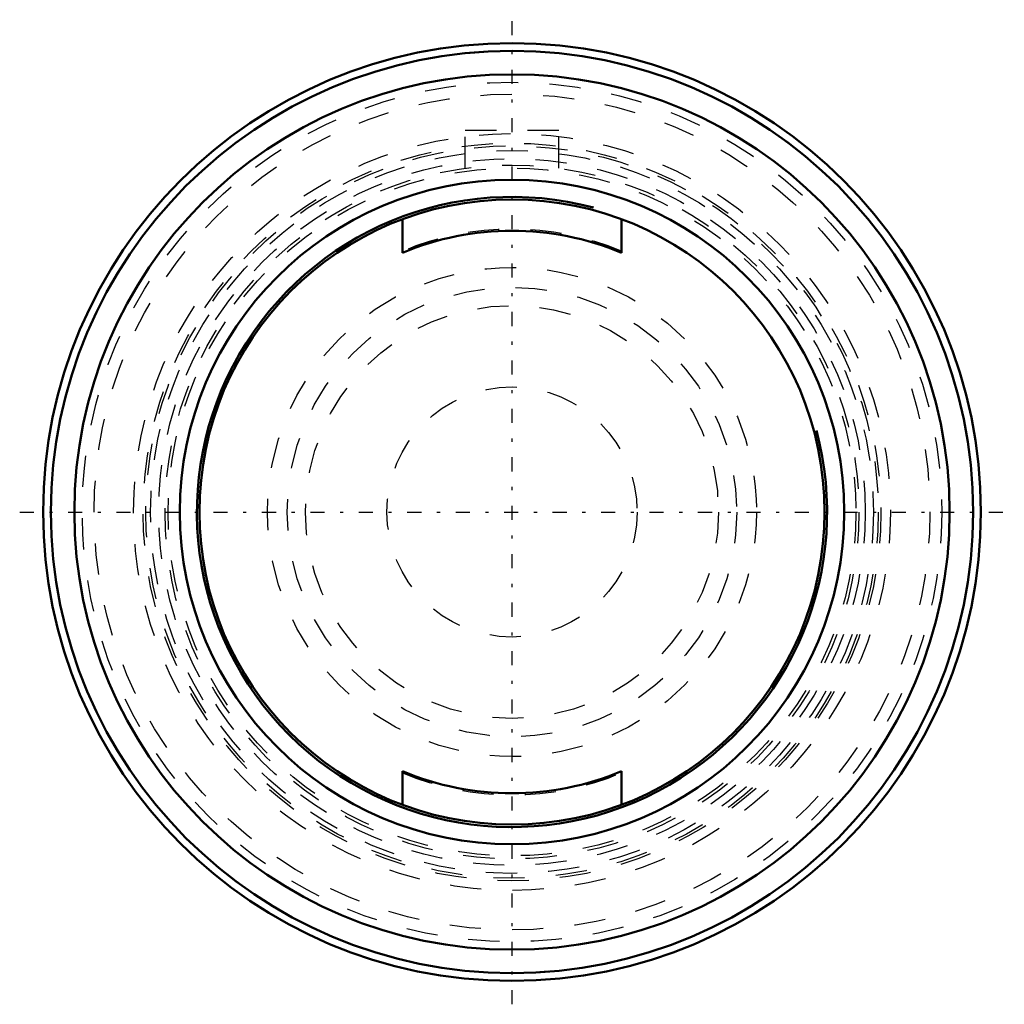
# Model space of a CAD drawing. Header units: millimetres. Extents: x -15.8 to 15.8, y -15.8 to 15.8.
import ezdxf

# ---------------------------------------------------------------- set-up
doc = ezdxf.new("R2010")
doc.units = ezdxf.units.MM
doc.linetypes.add('Center', pattern=[1.5, 0.45, -0.5, 0.05, -0.5])
doc.linetypes.add('Dashed', pattern=[2, 1, -1])
for name, color, linetype, lineweight in [('AM_0', 7, 'Continuous', 30), ('AM_10', 7, 'Continuous', 5), ('AM_3', 7, 'Dashed', 5), ('AM_7', 7, 'Center', 5)]:
    doc.layers.add(name, color=color, linetype=linetype, lineweight=lineweight)

msp = doc.modelspace()

# ---------------------------------------------------------------- linework, layer by layer
at = {"layer": 'AM_0', "color": 7, "linetype": 'Continuous', "lineweight": 50}
for p, q in [((-3.5, 9.367), (-3.5, 8.292)), ((3.5, 8.292), (3.5, 9.367)), ((-3.5, -8.292), (-3.5, -9.367)), ((3.5, -9.367), (3.5, -8.292))]:
    msp.add_line(p, q, dxfattribs=at)
for radius in [15, 14.75, 14, 10.63, 10]:
    msp.add_circle((0, 0), radius, dxfattribs=at)
for start, end in [(67.1146, 112.8854), (247.1146, 292.8854)]:
    msp.add_arc((0, 0), 9, start, end, dxfattribs=at)
at = {"layer": 'AM_10', "color": 7, "linetype": 'Continuous', "lineweight": 50}
msp.add_arc((0, 0), 10.08, 75, 15, dxfattribs=at)
at = {"layer": 'AM_3', "color": 6, "linetype": 'Dashed', "lineweight": 25}
for p, q in [((1.5, 12.2), (-1.5, 12.2)), ((-1.5, 10.998), (-1.5, 12.2)), ((1.5, 10.998), (1.5, 12.2))]:
    msp.add_line(p, q, dxfattribs=at)
for radius in [14.744, 13.75, 13.37, 12.106, 11.8, 11.716, 11.563, 11.3, 11.1, 11, 7.825, 7.192, 6.604, 4]:
    msp.add_circle((0, 0), radius, dxfattribs=at)
for start, end in [(67.2482, 112.7518), (247.2482, 292.7518)]:
    msp.add_arc((0, 0), 9.05, start, end, dxfattribs=at)
at = {"layer": 'AM_7', "color": 4, "linetype": 'Center', "lineweight": 25}
for p, q in [((0, -15.75), (0, 15.75)), ((-15.75, 0), (15.75, 0))]:
    msp.add_line(p, q, dxfattribs=at)

doc.saveas('drawing.dxf')
